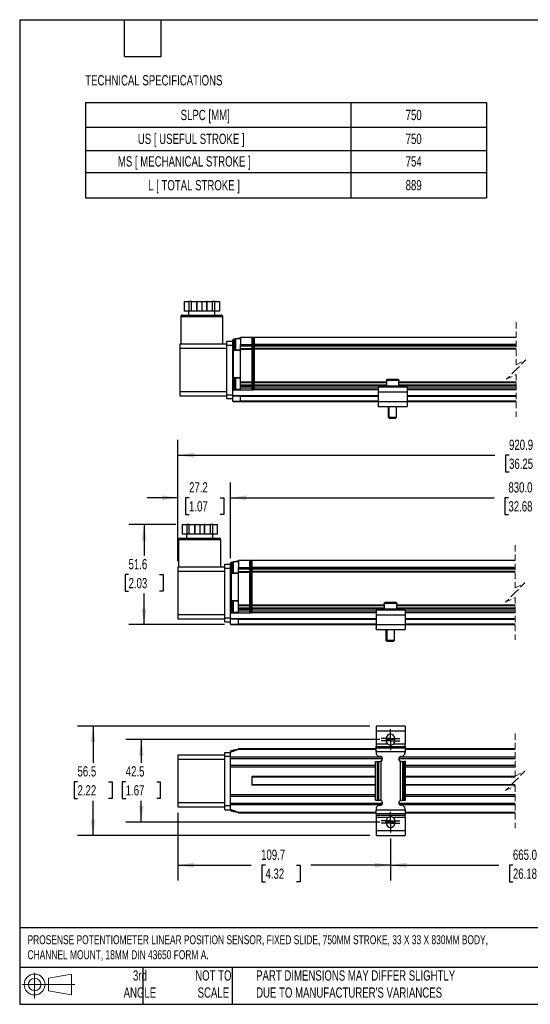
# Model space of a CAD drawing. Header units: millimetres. Extents: x 16 to 683, y 16 to 524.
# Tile 1 of 8: x 16 to 279, y 16 to 524. Entities that reach past the tile are written whole.
import ezdxf

# ---------------------------------------------------------------- set-up
doc = ezdxf.new("R2010")
doc.units = ezdxf.units.MM
doc.header["$LTSCALE"] = 2.5
doc.linetypes.add('CENTERX2', pattern=[20.32, 12.7, -2.54, 2.54, -2.54])
doc.linetypes.add('HIDDEN', pattern=[1.905, 1.27, -0.635])
doc.layers.add('CENTER', color=40, linetype='CENTERX2')
doc.layers.add('DIMENSIONS', color=140, linetype='Continuous', lineweight=25)
doc.layers.add('TEXT', color=140, linetype='Continuous', lineweight=25)
doc.styles.add('SLDTEXTSTYLE0', font='TXT', dxfattribs={"width": 0.7})
doc.dimstyles.new('SLDDIMSTYLE0', dxfattribs={"dimtxt": 5.39502, "dimasz": 8.255, "dimexe": 0, "dimexo": 0.0625, "dimgap": 1.348755, "dimtad": 0, "dimtih": 1, "dimtoh": 1, "dimrnd": 1e-09, "dimzin": 12, "dimdsep": 46, "dimtxsty": 'SLDTEXTSTYLE0', "dimsah": 1, "dimcen": 0.09, "dimadec": 0, "dimazin": 3, "dimtfac": 1, "dimtofl": 0, "dimtmove": 0, "dimatfit": 3, "dimfxl": 0, "dimfrac": 2, "dimtolj": 1, "dimtzin": 12, "dimarcsym": 0})
doc.dimstyles.new('SLDDIMSTYLE1', dxfattribs={"dimtxt": 5.39502, "dimasz": 8.255, "dimexe": 0, "dimexo": 0.0625, "dimgap": 1.348755, "dimtad": 0, "dimtih": 1, "dimtoh": 1, "dimrnd": 1e-09, "dimzin": 12, "dimdsep": 46, "dimtxsty": 'SLDTEXTSTYLE0', "dimsah": 1, "dimcen": 0.09, "dimadec": 0, "dimazin": 3, "dimtfac": 1, "dimtmove": 0, "dimatfit": 0, "dimfxl": 0, "dimfrac": 2, "dimtolj": 1, "dimtzin": 12, "dimarcsym": 0})
doc.dimstyles.new('SLDDIMSTYLE2', dxfattribs={"dimtxt": 5.39502, "dimasz": 8.255, "dimexe": 0, "dimexo": 0.0625, "dimgap": 1.348755, "dimtad": 0, "dimtih": 1, "dimtoh": 1, "dimrnd": 1e-09, "dimzin": 4, "dimdsep": 46, "dimtxsty": 'SLDTEXTSTYLE0', "dimsah": 1, "dimcen": 0.09, "dimadec": 0, "dimazin": 1, "dimtfac": 1, "dimtofl": 0, "dimtmove": 0, "dimatfit": 3, "dimfxl": 0, "dimfrac": 2, "dimtolj": 1, "dimtzin": 12, "dimarcsym": 0})

# ---------------------------------------------------------------- blocks, each defined once
blk = doc.blocks.new('Block11')
at = {"color": 7, "linetype": 'Continuous', "lineweight": 18}
for p, q in [((6.47, 13.28), (6.47, 0)), ((13.7, 10.42), (25.44, 12.58)), ((13.7, 3.99), (13.7, 10.42)), ((25.44, 12.58), (25.44, 1.83)), ((0, 7.2), (27.18, 7.2)), ((13.7, 3.99), (25.44, 1.83))]:
    blk.add_line(p, q, dxfattribs=at)
for radius in [5.38, 3.21]:
    blk.add_circle((6.47, 7.2), radius, dxfattribs=at)
blk = doc.blocks.new('Block12')
at = {"color": 7, "linetype": 'Continuous'}
blk.add_blockref('Block11', (0, 0), dxfattribs=at)
blk = doc.blocks.new('SW_TABLEANNOTATION_0')
at = {"layer": 'DIMENSIONS', "color": 0}
for p, q in [((0, 0), (0, -12.74)), ((0, 0), (136.89, 0)), ((136.89, 0), (136.89, -12.74)), ((136.89, 0), (206.81, 0)), ((206.81, 0), (206.81, -12.74)), ((0, -12.74), (0, -24.64)), ((0, -12.74), (136.89, -12.74)), ((136.89, -12.74), (136.89, -24.64)), ((136.89, -12.74), (206.81, -12.74)), ((206.81, -12.74), (206.81, -24.64)), ((0, -24.64), (0, -36.01)), ((0, -24.64), (136.89, -24.64)), ((136.89, -24.64), (136.89, -36.01)), ((136.89, -24.64), (206.81, -24.64)), ((206.81, -24.64), (206.81, -36.01)), ((0, -36.01), (0, -49.21)), ((0, -36.01), (136.89, -36.01)), ((136.89, -36.01), (136.89, -49.21)), ((136.89, -36.01), (206.81, -36.01)), ((206.81, -36.01), (206.81, -49.21)), ((0, -49.21), (136.89, -49.21)), ((136.89, -49.21), (206.81, -49.21))]:
    blk.add_line(p, q, dxfattribs=at)
at = {"layer": 'DIMENSIONS', "color": 0, "attachment_point": 1, "style": 'SLDTEXTSTYLE0'}
for s, insert, char_height in [('SLPC [MM]', (49.09, -3.74), 5.292), ('750', (165.12, -3.74), 5.292), ('US [ USEFUL STROKE ]', (27, -16.06), 5.2917), ('750', (165.12, -16.06), 5.292), ('MS [ MECHANICAL STROKE ]', (16.7, -27.69), 5.2917), ('754', (165.12, -27.69), 5.292), ('L [ TOTAL STROKE ]', (32.32, -39.98), 5.2917), ('889', (165.12, -39.98), 5.292)]:
    blk.add_mtext(s, dxfattribs=dict(at, insert=insert, char_height=char_height))
blk = doc.blocks.new('_D')
at = {"layer": 'DIMENSIONS'}
for p, q in [((96.44, 263.38), (72.09, 263.38)), ((80.02, 263.38), (80.02, 247.36)), ((72.01, 237.58), (70.2, 237.58)), ((70.2, 237.58), (70.2, 229.01)), ((88.04, 237.58), (89.85, 237.58)), ((89.85, 237.58), (89.85, 229.01)), ((70.2, 229.01), (72.01, 229.01)), ((89.85, 229.01), (88.04, 229.01)), ((80.02, 211.78), (80.02, 227.8)), ((121.47, 211.78), (72.09, 211.78))]:
    blk.add_line(p, q, dxfattribs=at)
for points in [[(80.02, 263.38), (78.75, 255.13), (81.29, 255.13)], [(80.02, 211.78), (81.29, 220.04), (78.75, 220.04)]]:
    blk.add_solid(points, dxfattribs=at)
at = {"layer": 'DIMENSIONS', "char_height": 5.292, "attachment_point": 1, "style": 'SLDTEXTSTYLE0'}
for s, insert in [('51.6', (72.01, 245.61)), ('2.03', (72.01, 235.83))]:
    blk.add_mtext(s, dxfattribs=dict(at, insert=insert))
blk = doc.blocks.new('_D_1')
at = {"layer": 'DIMENSIONS'}
for p, q in [((97.44, 244.56), (97.44, 285.14)), ((124.64, 246.06), (124.64, 285.14)), ((97.44, 277.2), (81.57, 277.2)), ((103.23, 277.2), (101.42, 277.2)), ((101.42, 277.2), (101.42, 268.63)), ((119.26, 277.2), (121.07, 277.2)), ((121.07, 277.2), (121.07, 268.63)), ((124.64, 277.2), (140.52, 277.2)), ((101.42, 268.63), (103.23, 268.63)), ((121.07, 268.63), (119.26, 268.63))]:
    blk.add_line(p, q, dxfattribs=at)
for points in [[(97.44, 277.2), (89.19, 278.47), (89.19, 275.93)], [(124.64, 277.2), (132.9, 275.93), (132.9, 278.47)]]:
    blk.add_solid(points, dxfattribs=at)
at = {"layer": 'DIMENSIONS', "char_height": 5.292, "attachment_point": 1, "style": 'SLDTEXTSTYLE0'}
for s, insert in [('27.2', (103.23, 285.23)), ('1.07', (103.23, 275.45))]:
    blk.add_mtext(s, dxfattribs=dict(at, insert=insert))
blk = doc.blocks.new('_D_2')
at = {"layer": 'DIMENSIONS'}
for p, q in [((124.64, 246.06), (124.64, 285.14)), ((431.28, 244.46), (431.28, 285.14)), ((356.74, 280.73), (353.21, 273.68)), ((358.5, 277.2), (356.74, 280.73)), ((124.64, 277.2), (260.6, 277.2)), ((267.91, 277.2), (266.1, 277.2)), ((266.1, 277.2), (266.1, 268.63)), ((288.43, 277.2), (290.25, 277.2)), ((290.25, 277.2), (290.25, 268.63)), ((351.44, 277.2), (295.75, 277.2)), ((353.21, 273.68), (351.44, 277.2)), ((431.28, 277.2), (358.5, 277.2)), ((266.1, 268.63), (267.91, 268.63)), ((290.25, 268.63), (288.43, 268.63))]:
    blk.add_line(p, q, dxfattribs=at)
for points in [[(124.64, 277.2), (132.9, 275.93), (132.9, 278.47)], [(431.28, 277.2), (423.03, 278.47), (423.03, 275.93)]]:
    blk.add_solid(points, dxfattribs=at)
at = {"layer": 'DIMENSIONS', "char_height": 5.292, "attachment_point": 1, "style": 'SLDTEXTSTYLE0'}
for s, insert in [('830.0', (267.91, 285.23)), ('32.68', (267.91, 275.45))]:
    blk.add_mtext(s, dxfattribs=dict(at, insert=insert))
blk = doc.blocks.new('_D_4')
at = {"layer": 'DIMENSIONS'}
for p, q in [((97.44, 244.56), (97.44, 307.11)), ((494.93, 234.96), (494.93, 307.11)), ((357.58, 302.7), (354.05, 295.65)), ((359.34, 299.17), (357.58, 302.7)), ((97.44, 299.17), (260.93, 299.17)), ((268.24, 299.17), (266.43, 299.17)), ((266.43, 299.17), (266.43, 290.6)), ((288.76, 299.17), (290.57, 299.17)), ((290.57, 299.17), (290.57, 290.6)), ((352.28, 299.17), (296.07, 299.17)), ((354.05, 295.65), (352.28, 299.17)), ((494.93, 299.17), (359.34, 299.17)), ((266.43, 290.6), (268.24, 290.6)), ((290.57, 290.6), (288.76, 290.6))]:
    blk.add_line(p, q, dxfattribs=at)
for points in [[(97.44, 299.17), (105.7, 297.9), (105.7, 300.44)], [(494.93, 299.17), (486.68, 300.44), (486.68, 297.9)]]:
    blk.add_solid(points, dxfattribs=at)
at = {"layer": 'DIMENSIONS', "char_height": 5.292, "attachment_point": 1, "style": 'SLDTEXTSTYLE0'}
for s, insert in [('920.9', (268.24, 307.2)), ('36.25', (268.24, 297.42))]:
    blk.add_mtext(s, dxfattribs=dict(at, insert=insert))
blk = doc.blocks.new('SW_BROKEN_VIEW_2')
at = {"color": 0, "linetype": 'CENTERX2'}
for p, q in [((-0.08, 42.5), (-4.65, 42.5)), ((0, 0), (-4.77, 0))]:
    blk.add_line(p, q, dxfattribs=at)
blk = doc.blocks.new('_D_9')
at = {"layer": 'DIMENSIONS'}
for p, q in [((201.69, 152.42), (70.61, 152.42)), ((78.55, 152.42), (78.55, 140.46)), ((70.54, 130.68), (68.72, 130.68)), ((68.72, 130.68), (68.72, 122.11)), ((86.57, 130.68), (88.38, 130.68)), ((88.38, 130.68), (88.38, 122.11)), ((68.72, 122.11), (70.54, 122.11)), ((88.38, 122.11), (86.57, 122.11)), ((78.55, 109.92), (78.55, 120.9)), ((201.56, 109.92), (70.61, 109.92))]:
    blk.add_line(p, q, dxfattribs=at)
for points in [[(78.55, 152.42), (77.28, 144.16), (79.82, 144.16)], [(78.55, 109.92), (79.82, 118.17), (77.28, 118.17)]]:
    blk.add_solid(points, dxfattribs=at)
at = {"layer": 'DIMENSIONS', "char_height": 5.292, "attachment_point": 1, "style": 'SLDTEXTSTYLE0'}
for s, insert in [('42.5', (70.54, 138.71)), ('1.67', (70.54, 128.93))]:
    blk.add_mtext(s, dxfattribs=dict(at, insert=insert))
blk = doc.blocks.new('_D_13')
at = {"layer": 'DIMENSIONS'}
for p, q in [((207.14, 101.4), (207.14, 79.72)), ((348.78, 101.4), (348.78, 79.72)), ((207.14, 87.66), (262.94, 87.66)), ((270.25, 87.66), (268.44, 87.66)), ((268.44, 87.66), (268.44, 79.09)), ((290.77, 87.66), (292.58, 87.66)), ((292.58, 87.66), (292.58, 79.09)), ((310.69, 87.66), (298.08, 87.66)), ((312.45, 84.13), (310.69, 87.66)), ((315.98, 91.19), (312.45, 84.13)), ((317.75, 87.66), (315.98, 91.19)), ((348.78, 87.66), (317.75, 87.66)), ((268.44, 79.09), (270.25, 79.09)), ((292.58, 79.09), (290.77, 79.09))]:
    blk.add_line(p, q, dxfattribs=at)
for points in [[(207.14, 87.66), (215.4, 86.39), (215.4, 88.93)], [(348.78, 87.66), (340.53, 88.93), (340.53, 86.39)]]:
    blk.add_solid(points, dxfattribs=at)
at = {"layer": 'DIMENSIONS', "char_height": 5.292, "attachment_point": 1, "style": 'SLDTEXTSTYLE0'}
for s, insert in [('665.0', (270.25, 95.69)), ('26.18', (270.25, 85.91))]:
    blk.add_mtext(s, dxfattribs=dict(at, insert=insert))
blk = doc.blocks.new('_D_14')
at = {"layer": 'DIMENSIONS'}
for p, q in [((97.44, 114.58), (97.44, 79.72)), ((207.14, 101.4), (207.14, 79.72)), ((97.44, 87.66), (135.32, 87.66)), ((142.63, 87.66), (140.82, 87.66)), ((140.82, 87.66), (140.82, 79.09)), ((158.66, 87.66), (160.47, 87.66)), ((160.47, 87.66), (160.47, 79.09)), ((207.14, 87.66), (165.97, 87.66)), ((140.82, 79.09), (142.63, 79.09)), ((160.47, 79.09), (158.66, 79.09))]:
    blk.add_line(p, q, dxfattribs=at)
for points in [[(97.44, 87.66), (105.7, 86.39), (105.7, 88.93)], [(207.14, 87.66), (198.89, 88.93), (198.89, 86.39)]]:
    blk.add_solid(points, dxfattribs=at)
at = {"layer": 'DIMENSIONS', "char_height": 5.292, "attachment_point": 1, "style": 'SLDTEXTSTYLE0'}
for s, insert in [('109.7', (140.38, 95.69)), ('4.32', (142.63, 85.91))]:
    blk.add_mtext(s, dxfattribs=dict(at, insert=insert))
blk = doc.blocks.new('_D_15')
at = {"layer": 'DIMENSIONS'}
for p, q in [((196.47, 159.42), (45.77, 159.42)), ((53.71, 159.42), (53.71, 140.46)), ((45.7, 130.68), (43.88, 130.68)), ((43.88, 130.68), (43.88, 122.11)), ((61.73, 130.68), (63.54, 130.68)), ((63.54, 130.68), (63.54, 122.11)), ((43.88, 122.11), (45.7, 122.11)), ((63.54, 122.11), (61.73, 122.11)), ((53.71, 102.92), (53.71, 120.9)), ((196.47, 102.92), (45.77, 102.92))]:
    blk.add_line(p, q, dxfattribs=at)
for points in [[(53.71, 159.42), (52.44, 151.16), (54.98, 151.16)], [(53.71, 102.92), (54.98, 111.17), (52.44, 111.17)]]:
    blk.add_solid(points, dxfattribs=at)
at = {"layer": 'DIMENSIONS', "char_height": 5.292, "attachment_point": 1, "style": 'SLDTEXTSTYLE0'}
for s, insert in [('56.5', (45.7, 138.71)), ('2.22', (45.7, 128.93))]:
    blk.add_mtext(s, dxfattribs=dict(at, insert=insert))
blk = doc.blocks.new('SW_CENTERMARKSYMBOL_4')
at = {"layer": 'CENTER', "color": 0}
for p, q in [((-2.54, 0), (-4.79, 0)), ((0, 0), (-2.54, 0)), ((0, 2.54), (0, 4.79)), ((0, 0), (0, 2.54)), ((0, 0), (0, -2.54)), ((0, 0), (2.54, 0)), ((2.54, 0), (4.79, 0)), ((0, -2.54), (0, -4.79))]:
    blk.add_line(p, q, dxfattribs=at)
blk = doc.blocks.new('SW_CENTERMARKSYMBOL_5')
at = {"layer": 'CENTER', "color": 0}
for p, q in [((-2.54, 0), (-4.79, 0)), ((0, 0), (-2.54, 0)), ((0, 2.54), (0, 4.79)), ((0, 0), (0, 2.54)), ((0, 0), (0, -2.54)), ((0, 0), (2.54, 0)), ((2.54, 0), (4.79, 0)), ((0, -2.54), (0, -4.79))]:
    blk.add_line(p, q, dxfattribs=at)
blk = doc.blocks.new('SW_CENTERMARKSYMBOL_6')
at = {"layer": 'CENTER', "color": 0}
for p, q in [((-2.54, 0), (-4.79, 0)), ((0, 0), (-2.54, 0)), ((0, 2.54), (0, 4.79)), ((0, 0), (0, 2.54)), ((0, 0), (0, -2.54)), ((0, 0), (2.54, 0)), ((2.54, 0), (4.79, 0)), ((0, -2.54), (0, -4.79))]:
    blk.add_line(p, q, dxfattribs=at)
blk = doc.blocks.new('SW_CENTERMARKSYMBOL_7')
at = {"layer": 'CENTER', "color": 0}
for p, q in [((-2.54, 0), (-4.79, 0)), ((0, 0), (-2.54, 0)), ((0, 2.54), (0, 4.79)), ((0, 0), (0, 2.54)), ((0, 0), (0, -2.54)), ((0, 0), (2.54, 0)), ((2.54, 0), (4.79, 0)), ((0, -2.54), (0, -4.79))]:
    blk.add_line(p, q, dxfattribs=at)

msp = doc.modelspace()

# ---------------------------------------------------------------- linework, layer by layer
for p, q in [((100.688, 378.451), (100.688, 373.451)), ((100.688, 378.451), (103.063, 378.451)), ((103.063, 378.451), (103.063, 373.451)), ((104.429, 378.451), (103.063, 378.451)), ((104.429, 373.451), (104.429, 378.451)), ((104.429, 378.451), (107.027, 378.451)), ((107.027, 378.451), (107.027, 373.451)), ((107.393, 378.451), (107.027, 378.451)), ((107.393, 373.451), (107.393, 378.451)), ((107.393, 378.451), (109.768, 378.451)), ((109.768, 378.451), (109.768, 373.451)), ((109.768, 378.451), (112.143, 378.451)), ((112.143, 378.451), (112.143, 373.451)), ((112.509, 378.451), (112.143, 378.451)), ((112.509, 373.451), (112.509, 378.451)), ((112.509, 378.451), (115.107, 378.451)), ((115.107, 378.451), (115.107, 373.451)), ((116.473, 378.451), (115.107, 378.451)), ((116.473, 373.451), (116.473, 378.451)), ((116.473, 378.451), (118.848, 378.451)), ((118.848, 378.451), (118.848, 373.451)), ((99.718, 371.451), (118.779, 371.451)), ((103.063, 373.451), (100.688, 373.451)), ((102.968, 373.451), (102.968, 371.451)), ((104.429, 373.451), (103.063, 373.451)), ((107.027, 373.451), (104.429, 373.451)), ((107.393, 373.451), (107.027, 373.451)), ((109.768, 373.451), (107.393, 373.451)), ((112.143, 373.451), (109.768, 373.451)), ((112.509, 373.451), (112.143, 373.451)), ((115.107, 373.451), (112.509, 373.451)), ((116.473, 373.451), (115.107, 373.451)), ((118.848, 373.451), (116.473, 373.451)), ((116.568, 371.451), (116.568, 373.451)), ((118.779, 371.451), (119.818, 371.451)), ((98.918, 370.651), (98.918, 356.451)), ((120.618, 370.651), (98.918, 370.651)), ((120.618, 356.451), (120.618, 370.651)), ((98.518, 356.451), (98.518, 354.451)), ((122.718, 356.451), (98.518, 356.451)), ((122.718, 357.951), (125.718, 357.951)), ((122.718, 355.951), (122.718, 357.951)), ((122.718, 330.351), (122.718, 355.951)), ((122.718, 355.951), (125.718, 355.951)), ((125.718, 357.951), (125.718, 358.53)), ((125.718, 355.951), (125.718, 357.951)), ((125.718, 356.351), (126.218, 356.351)), ((125.718, 352.651), (125.718, 355.951)), ((126.218, 359.043), (129.718, 359.851)), ((126.218, 356.351), (126.218, 359.043)), ((126.218, 353.151), (126.218, 356.351)), ((126.718, 356.351), (126.218, 356.351)), ((127.118, 359.151), (126.718, 358.751)), ((126.718, 358.751), (126.718, 353.951)), ((129.718, 359.151), (127.118, 359.151)), ((127.118, 359.151), (127.118, 353.551)), ((135.718, 359.851), (129.718, 359.851)), ((129.718, 359.851), (129.718, 356.351)), ((129.718, 355.851), (129.718, 356.351)), ((129.718, 356.351), (135.718, 356.351)), ((135.718, 355.851), (129.718, 355.851)), ((129.718, 355.451), (129.718, 355.851)), ((135.718, 356.351), (135.718, 359.851)), ((135.972, 359.851), (135.718, 359.597)), ((135.718, 356.351), (135.718, 355.851)), ((135.972, 356.351), (135.718, 356.351)), ((135.718, 355.851), (135.718, 355.513)), ((135.972, 359.851), (135.972, 356.351)), ((136.464, 359.851), (135.972, 359.851)), ((135.972, 356.351), (135.972, 333.851)), ((135.972, 356.351), (136.464, 356.351)), ((136.464, 356.351), (136.464, 359.851)), ((136.464, 359.851), (136.718, 359.597)), ((136.464, 356.351), (136.718, 356.351)), ((136.464, 333.851), (136.464, 356.351)), ((271.977, 359.851), (136.718, 359.851)), ((136.718, 359.851), (136.718, 356.351)), ((271.977, 356.351), (136.718, 356.351)), ((136.718, 356.351), (136.718, 355.851)), ((271.977, 355.851), (136.718, 355.851)), ((136.718, 355.851), (136.718, 355.513)), ((98.518, 354.451), (122.718, 354.451)), ((98.518, 354.451), (98.518, 331.851)), ((125.718, 339.751), (125.718, 352.651)), ((126.105, 339.264), (126.105, 353.138)), ((129.718, 353.151), (126.218, 353.151)), ((126.718, 353.951), (127.118, 353.551)), ((127.118, 353.551), (129.718, 353.551)), ((135.718, 355.451), (129.718, 355.451)), ((129.718, 354.251), (129.718, 355.451)), ((129.718, 353.851), (129.718, 354.251)), ((129.718, 354.251), (135.718, 354.251)), ((129.718, 353.151), (129.718, 353.851)), ((129.718, 353.851), (135.718, 353.851)), ((129.718, 339.251), (129.718, 353.151)), ((135.718, 354.19), (135.718, 355.513)), ((135.718, 354.19), (135.718, 353.851)), ((135.718, 336.851), (135.718, 353.851)), ((136.718, 355.513), (136.718, 354.19)), ((271.977, 355.451), (136.718, 355.451)), ((271.977, 354.251), (136.718, 354.251)), ((136.718, 354.19), (136.718, 353.851)), ((271.977, 353.851), (136.718, 353.851)), ((136.718, 353.851), (136.718, 336.851)), ((125.718, 330.351), (125.718, 339.751)), ((126.218, 339.251), (129.718, 339.251)), ((126.218, 332.851), (126.218, 339.251)), ((127.118, 338.851), (126.718, 338.451)), ((126.718, 338.451), (126.718, 333.651)), ((129.718, 338.851), (127.118, 338.851)), ((127.118, 338.851), (127.118, 333.251)), ((129.718, 336.851), (129.718, 339.251)), ((135.718, 336.851), (129.718, 336.851)), ((129.718, 336.451), (129.718, 336.851)), ((135.718, 336.451), (129.718, 336.451)), ((129.718, 335.251), (129.718, 336.451)), ((135.718, 336.851), (135.718, 336.513)), ((135.718, 335.19), (135.718, 336.513)), ((204.968, 336.851), (136.718, 336.851)), ((136.718, 336.851), (136.718, 336.513)), ((136.718, 336.513), (136.718, 335.19)), ((204.968, 336.451), (136.718, 336.451)), ((204.968, 337.751), (204.968, 334.751)), ((211.468, 337.751), (204.968, 337.751)), ((210.968, 338.251), (205.468, 338.251)), ((211.468, 334.751), (211.468, 337.751)), ((271.977, 336.851), (211.468, 336.851)), ((271.977, 336.451), (211.468, 336.451)), ((122.718, 331.851), (98.518, 331.851)), ((98.518, 331.851), (98.518, 329.851)), ((122.718, 330.351), (125.718, 330.351)), ((122.718, 328.351), (122.718, 330.351)), ((125.718, 329.851), (125.718, 330.351)), ((126.218, 332.851), (129.718, 332.851)), ((126.718, 333.651), (127.118, 333.251)), ((127.118, 333.251), (129.718, 333.251)), ((135.718, 335.251), (129.718, 335.251)), ((129.718, 334.851), (129.718, 335.251)), ((129.718, 333.851), (129.718, 334.851)), ((129.718, 334.851), (135.718, 334.851)), ((135.718, 333.851), (129.718, 333.851)), ((129.718, 332.851), (129.718, 333.851)), ((129.718, 332.851), (135.718, 332.851)), ((135.718, 335.19), (135.718, 334.851)), ((135.718, 334.851), (135.718, 333.851)), ((135.718, 332.851), (135.718, 333.851)), ((135.972, 333.851), (135.718, 333.851)), ((135.972, 332.851), (135.718, 333.105)), ((136.464, 333.851), (135.972, 333.851)), ((135.972, 333.851), (135.972, 332.851)), ((135.972, 332.851), (136.464, 332.851)), ((136.464, 333.851), (136.718, 333.851)), ((136.464, 332.851), (136.464, 333.851)), ((136.464, 332.851), (136.718, 333.105)), ((204.968, 335.251), (136.718, 335.251)), ((136.718, 335.19), (136.718, 334.851)), ((204.968, 334.851), (136.718, 334.851)), ((136.718, 334.851), (136.718, 333.851)), ((136.718, 333.851), (136.718, 332.851)), ((200.718, 333.851), (136.718, 333.851)), ((200.718, 332.851), (136.718, 332.851)), ((200.718, 334.251), (200.718, 331.751)), ((215.718, 334.251), (200.718, 334.251)), ((215.718, 331.751), (200.718, 331.751)), ((200.718, 331.751), (200.718, 326.751)), ((211.468, 334.751), (204.968, 334.751)), ((271.977, 335.251), (211.468, 335.251)), ((271.977, 334.851), (211.468, 334.851)), ((215.718, 334.251), (215.718, 331.751)), ((271.977, 333.851), (215.718, 333.851)), ((271.977, 332.851), (215.718, 332.851)), ((215.718, 331.751), (215.718, 326.751)), ((98.518, 329.851), (122.718, 329.851)), ((122.718, 328.351), (125.718, 328.351)), ((125.718, 329.851), (125.718, 329.651)), ((129.754, 329.851), (125.718, 329.851)), ((129.718, 329.651), (125.718, 329.651)), ((125.718, 327.051), (125.718, 329.651)), ((125.718, 327.051), (129.718, 327.051)), ((125.718, 327.051), (125.718, 326.851)), ((125.718, 326.851), (129.754, 326.851)), ((129.718, 327.051), (129.718, 329.651)), ((129.718, 329.651), (200.718, 329.651)), ((200.718, 327.051), (129.718, 327.051)), ((200.718, 329.851), (129.754, 329.851)), ((129.754, 326.851), (200.718, 326.851)), ((200.718, 326.751), (200.718, 324.251)), ((215.718, 326.751), (200.718, 326.751)), ((271.977, 329.851), (215.718, 329.851)), ((215.718, 329.651), (271.977, 329.651)), ((271.977, 327.051), (215.718, 327.051)), ((215.718, 326.851), (271.977, 326.851)), ((215.718, 326.751), (215.718, 324.251)), ((200.718, 325.071), (200.505, 324.794)), ((200.505, 324.794), (200.718, 324.63)), ((200.718, 324.251), (215.718, 324.251)), ((201.21, 324.251), (201.297, 324.184)), ((201.297, 324.184), (201.349, 324.251)), ((205.852, 324.251), (205.852, 318.851)), ((206.218, 324.251), (206.218, 318.851)), ((210.218, 318.851), (210.218, 324.251)), ((215.087, 324.251), (215.139, 324.184)), ((215.226, 324.251), (215.139, 324.184)), ((215.931, 324.794), (215.718, 325.071)), ((215.931, 324.794), (215.718, 324.63)), ((205.852, 318.851), (206.452, 318.251)), ((205.852, 318.851), (206.218, 318.851)), ((206.218, 318.851), (206.818, 318.251)), ((206.218, 318.851), (210.218, 318.851)), ((206.452, 318.251), (206.818, 318.251)), ((206.818, 318.251), (209.618, 318.251)), ((209.618, 318.251), (210.218, 318.851)), ((99.612, 263.385), (99.612, 258.385)), ((99.612, 263.385), (101.987, 263.385)), ((101.987, 263.385), (101.987, 258.385)), ((103.353, 263.385), (101.987, 263.385)), ((103.353, 258.385), (103.353, 263.385)), ((103.353, 263.385), (105.951, 263.385)), ((105.951, 263.385), (105.951, 258.385)), ((106.317, 263.385), (105.951, 263.385)), ((106.317, 258.385), (106.317, 263.385)), ((106.317, 263.385), (108.692, 263.385)), ((108.692, 263.385), (108.692, 258.385)), ((108.692, 263.385), (111.067, 263.385)), ((111.067, 263.385), (111.067, 258.385)), ((111.433, 263.385), (111.067, 263.385)), ((111.433, 258.385), (111.433, 263.385)), ((111.433, 263.385), (114.031, 263.385)), ((114.031, 263.385), (114.031, 258.385)), ((115.397, 263.385), (114.031, 263.385)), ((115.397, 258.385), (115.397, 263.385)), ((115.397, 263.385), (117.772, 263.385)), ((117.772, 263.385), (117.772, 258.385)), ((97.842, 255.585), (97.842, 241.385)), ((119.542, 255.585), (97.842, 255.585)), ((98.642, 256.385), (117.704, 256.385)), ((101.987, 258.385), (99.612, 258.385)), ((101.892, 258.385), (101.892, 256.385)), ((103.353, 258.385), (101.987, 258.385)), ((105.951, 258.385), (103.353, 258.385)), ((106.317, 258.385), (105.951, 258.385)), ((108.692, 258.385), (106.317, 258.385)), ((111.067, 258.385), (108.692, 258.385)), ((111.433, 258.385), (111.067, 258.385)), ((114.031, 258.385), (111.433, 258.385)), ((115.397, 258.385), (114.031, 258.385)), ((117.772, 258.385), (115.397, 258.385)), ((115.492, 256.385), (115.492, 258.385)), ((117.704, 256.385), (118.742, 256.385)), ((119.542, 241.385), (119.542, 255.585)), ((125.142, 243.977), (128.642, 244.785)), ((125.142, 241.285), (125.142, 243.977)), ((126.042, 244.085), (125.642, 243.685)), ((128.642, 244.085), (126.042, 244.085)), ((126.042, 244.085), (126.042, 238.485)), ((134.642, 244.785), (128.642, 244.785)), ((128.642, 244.785), (128.642, 241.285)), ((134.642, 241.285), (134.642, 244.785)), ((134.896, 244.785), (134.642, 244.531)), ((134.896, 244.785), (134.896, 241.285)), ((135.388, 244.785), (134.896, 244.785)), ((135.388, 241.285), (135.388, 244.785)), ((135.388, 244.785), (135.642, 244.531)), ((271.438, 244.785), (135.642, 244.785)), ((135.642, 244.785), (135.642, 241.285)), ((97.442, 241.385), (97.442, 239.385)), ((121.642, 241.385), (97.442, 241.385)), ((97.442, 239.385), (121.642, 239.385)), ((97.442, 239.385), (97.442, 216.785)), ((121.642, 240.885), (121.642, 242.885)), ((121.642, 242.885), (124.642, 242.885)), ((121.642, 240.885), (124.642, 240.885)), ((121.642, 215.285), (121.642, 240.885)), ((124.642, 242.885), (124.642, 243.464)), ((124.642, 240.885), (124.642, 242.885)), ((124.642, 241.285), (125.142, 241.285)), ((124.642, 237.585), (124.642, 240.885)), ((125.142, 238.085), (125.142, 241.285)), ((125.642, 241.285), (125.142, 241.285)), ((125.642, 243.685), (125.642, 238.885)), ((125.642, 238.885), (126.042, 238.485)), ((128.642, 240.785), (128.642, 241.285)), ((128.642, 241.285), (134.642, 241.285)), ((134.642, 240.785), (128.642, 240.785)), ((128.642, 240.385), (128.642, 240.785)), ((134.642, 240.385), (128.642, 240.385)), ((128.642, 239.185), (128.642, 240.385)), ((128.642, 238.785), (128.642, 239.185)), ((128.642, 239.185), (134.642, 239.185)), ((128.642, 238.085), (128.642, 238.785)), ((128.642, 238.785), (134.642, 238.785)), ((134.642, 241.285), (134.642, 240.785)), ((134.896, 241.285), (134.642, 241.285)), ((134.642, 240.785), (134.642, 240.446)), ((134.642, 239.123), (134.642, 240.446)), ((134.642, 239.123), (134.642, 238.785)), ((134.642, 221.785), (134.642, 238.785)), ((134.896, 241.285), (134.896, 218.785)), ((134.896, 241.285), (135.388, 241.285)), ((135.388, 218.785), (135.388, 241.285)), ((135.388, 241.285), (135.642, 241.285)), ((271.438, 241.285), (135.642, 241.285)), ((135.642, 241.285), (135.642, 240.785)), ((271.438, 240.785), (135.642, 240.785)), ((135.642, 240.785), (135.642, 240.446)), ((135.642, 240.446), (135.642, 239.123)), ((271.438, 240.385), (135.642, 240.385)), ((271.438, 239.185), (135.642, 239.185)), ((135.642, 239.123), (135.642, 238.785)), ((271.438, 238.785), (135.642, 238.785)), ((135.642, 238.785), (135.642, 221.785)), ((124.642, 224.685), (124.642, 237.585)), ((125.03, 224.198), (125.03, 238.072)), ((128.642, 238.085), (125.142, 238.085)), ((126.042, 238.485), (128.642, 238.485)), ((128.642, 224.185), (128.642, 238.085)), ((124.642, 215.285), (124.642, 224.685)), ((125.142, 224.185), (128.642, 224.185)), ((125.142, 217.785), (125.142, 224.185)), ((126.042, 223.785), (125.642, 223.385)), ((128.642, 223.785), (126.042, 223.785)), ((126.042, 223.785), (126.042, 218.185)), ((128.642, 221.785), (128.642, 224.185)), ((125.642, 223.385), (125.642, 218.585)), ((125.642, 218.585), (126.042, 218.185)), ((134.642, 221.785), (128.642, 221.785)), ((128.642, 221.385), (128.642, 221.785)), ((134.642, 221.385), (128.642, 221.385)), ((128.642, 220.185), (128.642, 221.385)), ((134.642, 220.185), (128.642, 220.185)), ((128.642, 219.785), (128.642, 220.185)), ((128.642, 219.785), (134.642, 219.785)), ((128.642, 218.785), (128.642, 219.785)), ((134.642, 218.785), (128.642, 218.785)), ((128.642, 217.785), (128.642, 218.785)), ((134.642, 221.785), (134.642, 221.446)), ((134.642, 220.123), (134.642, 221.446)), ((134.642, 220.123), (134.642, 219.785)), ((134.642, 219.785), (134.642, 218.785)), ((134.642, 217.785), (134.642, 218.785)), ((134.896, 218.785), (134.642, 218.785)), ((135.388, 218.785), (134.896, 218.785)), ((134.896, 218.785), (134.896, 217.785)), ((135.388, 218.785), (135.642, 218.785)), ((135.388, 217.785), (135.388, 218.785)), ((203.892, 221.785), (135.642, 221.785)), ((135.642, 221.785), (135.642, 221.446)), ((135.642, 221.446), (135.642, 220.123)), ((203.892, 221.385), (135.642, 221.385)), ((203.892, 220.185), (135.642, 220.185)), ((135.642, 220.123), (135.642, 219.785)), ((203.892, 219.785), (135.642, 219.785)), ((135.642, 219.785), (135.642, 218.785)), ((135.642, 218.785), (135.642, 217.785)), ((199.642, 218.785), (135.642, 218.785)), ((199.642, 219.185), (199.642, 216.685)), ((214.642, 219.185), (199.642, 219.185)), ((203.892, 222.685), (203.892, 219.685)), ((210.392, 222.685), (203.892, 222.685)), ((210.392, 219.685), (203.892, 219.685)), ((209.892, 223.185), (204.392, 223.185)), ((210.392, 219.685), (210.392, 222.685)), ((271.438, 221.785), (210.392, 221.785)), ((271.438, 221.385), (210.392, 221.385)), ((271.438, 220.185), (210.392, 220.185)), ((271.438, 219.785), (210.392, 219.785)), ((214.642, 219.185), (214.642, 216.685)), ((271.438, 218.785), (214.642, 218.785)), ((121.642, 216.785), (97.442, 216.785)), ((97.442, 216.785), (97.442, 214.785)), ((97.442, 214.785), (121.642, 214.785)), ((121.642, 215.285), (124.642, 215.285)), ((121.642, 213.285), (121.642, 215.285)), ((124.642, 214.785), (124.642, 215.285)), ((124.642, 214.785), (124.642, 214.585)), ((128.679, 214.785), (124.642, 214.785)), ((128.642, 214.585), (124.642, 214.585)), ((124.642, 211.985), (124.642, 214.585)), ((125.142, 217.785), (128.642, 217.785)), ((126.042, 218.185), (128.642, 218.185)), ((128.642, 217.785), (134.642, 217.785)), ((128.642, 211.985), (128.642, 214.585)), ((128.642, 214.585), (199.642, 214.585)), ((199.642, 214.785), (128.679, 214.785)), ((134.896, 217.785), (134.642, 218.039)), ((134.896, 217.785), (135.388, 217.785)), ((135.388, 217.785), (135.642, 218.039)), ((199.642, 217.785), (135.642, 217.785)), ((214.642, 216.685), (199.642, 216.685)), ((199.642, 216.685), (199.642, 211.685)), ((271.438, 217.785), (214.642, 217.785)), ((214.642, 216.685), (214.642, 211.685)), ((271.438, 214.785), (214.642, 214.785)), ((214.642, 214.585), (271.438, 214.585)), ((121.642, 213.285), (124.642, 213.285)), ((124.642, 211.985), (128.642, 211.985)), ((124.642, 211.985), (124.642, 211.785)), ((124.642, 211.785), (128.679, 211.785)), ((199.642, 211.985), (128.642, 211.985)), ((128.679, 211.785), (199.642, 211.785)), ((199.642, 210.005), (199.429, 209.727)), ((199.429, 209.727), (199.642, 209.563)), ((199.642, 211.685), (199.642, 209.185)), ((214.642, 211.685), (199.642, 211.685)), ((199.642, 209.185), (214.642, 209.185)), ((200.134, 209.185), (200.222, 209.118)), ((200.222, 209.118), (200.273, 209.185)), ((204.777, 209.185), (204.777, 203.785)), ((205.142, 209.185), (205.142, 203.785)), ((209.142, 203.785), (209.142, 209.185)), ((214.012, 209.185), (214.063, 209.118)), ((214.15, 209.185), (214.063, 209.118)), ((271.438, 211.985), (214.642, 211.985)), ((214.642, 211.785), (271.438, 211.785)), ((214.642, 211.685), (214.642, 209.185)), ((214.856, 209.727), (214.642, 210.005)), ((214.856, 209.727), (214.642, 209.563)), ((204.777, 203.785), (205.377, 203.185)), ((204.777, 203.785), (205.142, 203.785)), ((205.142, 203.785), (205.742, 203.185)), ((205.142, 203.785), (209.142, 203.785)), ((208.542, 203.185), (209.142, 203.785)), ((205.377, 203.185), (205.742, 203.185)), ((205.742, 203.185), (208.542, 203.185)), ((214.642, 159.418), (199.642, 159.418)), ((199.642, 159.418), (199.642, 156.918)), ((214.642, 159.418), (214.642, 156.918)), ((199.642, 156.918), (214.642, 156.918)), ((199.642, 156.918), (199.642, 150.12)), ((204.892, 152.968), (204.892, 152.798)), ((209.392, 152.798), (209.392, 152.968)), ((214.642, 156.918), (214.642, 150.12)), ((124.642, 146.142), (128.642, 147.638)), ((124.642, 145.929), (128.679, 147.438)), ((125.142, 146.83), (128.642, 147.638)), ((199.642, 147.638), (128.642, 147.638)), ((128.679, 147.438), (199.642, 147.438)), ((205.726, 150.12), (199.642, 150.12)), ((199.642, 150.12), (199.642, 148.87)), ((199.642, 148.87), (214.642, 148.87)), ((199.642, 148.24), (199.642, 148.87)), ((199.642, 148.24), (214.642, 148.24)), ((199.642, 146.366), (199.642, 148.24)), ((204.892, 152.038), (204.892, 151.868)), ((206.048, 149.914), (205.853, 149.989)), ((208.431, 149.989), (208.026, 149.833)), ((214.642, 150.12), (208.559, 150.12)), ((209.392, 151.868), (209.392, 152.038)), ((214.642, 148.87), (214.642, 150.12)), ((214.642, 148.87), (214.642, 148.24)), ((214.642, 148.24), (214.642, 146.366)), ((271.438, 147.638), (214.642, 147.638)), ((214.642, 147.438), (271.438, 147.438)), ((121.642, 144.357), (97.442, 144.357)), ((97.442, 144.357), (97.442, 142.357)), ((97.442, 142.357), (121.642, 142.357)), ((97.442, 142.357), (97.442, 119.757)), ((121.642, 145.857), (124.642, 145.857)), ((121.642, 143.857), (121.642, 145.857)), ((121.642, 143.857), (124.642, 143.857)), ((121.642, 118.257), (121.642, 143.857)), ((124.642, 146.142), (124.642, 146.317)), ((124.642, 146.142), (124.642, 145.929)), ((124.642, 143.388), (124.642, 145.929)), ((202.561, 143.388), (124.642, 143.388)), ((124.642, 142.713), (124.642, 143.388)), ((124.642, 142.713), (202.919, 142.713)), ((124.642, 139.063), (124.642, 142.713)), ((125.142, 146.329), (125.142, 146.83)), ((126.042, 146.938), (125.642, 146.538)), ((125.642, 146.538), (125.642, 146.516)), ((126.77, 146.938), (126.042, 146.938)), ((126.042, 146.938), (126.042, 146.666)), ((199.642, 146.366), (214.642, 146.366)), ((199.642, 146.366), (199.642, 145.768)), ((211.366, 142.713), (271.438, 142.713)), ((271.438, 143.388), (211.724, 143.388)), ((214.642, 146.366), (214.642, 145.768)), ((199.429, 139.063), (124.642, 139.063)), ((124.642, 138.388), (124.642, 139.063)), ((124.642, 138.388), (199.429, 138.388)), ((124.642, 123.888), (124.642, 138.388)), ((199.429, 121.168), (199.429, 141.168)), ((199.429, 141.168), (200.222, 141.168)), ((200.222, 141.168), (200.222, 121.168)), ((200.222, 141.168), (201.054, 141.168)), ((201.054, 121.168), (201.054, 141.168)), ((201.054, 141.168), (201.642, 141.168)), ((202.243, 121.021), (202.243, 141.315)), ((212.042, 141.315), (212.042, 121.021)), ((212.642, 141.168), (213.231, 141.168)), ((213.231, 141.168), (213.231, 121.168)), ((213.231, 141.168), (214.063, 141.168)), ((214.063, 141.168), (214.063, 121.168)), ((214.856, 141.168), (214.063, 141.168)), ((214.856, 121.168), (214.856, 141.168)), ((271.438, 139.063), (214.856, 139.063)), ((214.856, 138.388), (271.438, 138.388)), ((135.642, 133.338), (135.642, 128.938)), ((199.429, 133.338), (135.642, 133.338)), ((199.429, 133.138), (135.642, 133.138)), ((271.438, 133.338), (214.856, 133.338)), ((271.438, 133.138), (214.856, 133.138)), ((199.429, 129.138), (135.642, 129.138)), ((199.429, 128.938), (135.642, 128.938)), ((271.438, 129.138), (214.856, 129.138)), ((271.438, 128.938), (214.856, 128.938)), ((199.429, 123.888), (124.642, 123.888)), ((124.642, 123.213), (124.642, 123.888)), ((124.642, 123.213), (199.429, 123.213)), ((124.642, 119.563), (124.642, 123.213)), ((271.438, 123.888), (214.856, 123.888)), ((214.856, 123.213), (271.438, 123.213)), ((97.442, 119.757), (97.442, 117.757)), ((121.642, 119.757), (97.442, 119.757)), ((97.442, 117.757), (121.642, 117.757)), ((124.642, 118.257), (121.642, 118.257)), ((121.642, 116.257), (121.642, 118.257)), ((202.906, 119.563), (124.642, 119.563)), ((124.642, 118.888), (124.642, 119.563)), ((124.642, 118.888), (202.496, 118.888)), ((124.642, 116.347), (124.642, 118.888)), ((199.429, 121.168), (200.222, 121.168)), ((200.222, 121.168), (201.054, 121.168)), ((201.054, 121.168), (201.642, 121.168)), ((271.438, 119.563), (211.379, 119.563)), ((211.788, 118.888), (271.438, 118.888)), ((212.642, 121.168), (213.231, 121.168)), ((213.231, 121.168), (214.063, 121.168)), ((214.063, 121.168), (214.856, 121.168)), ((121.642, 116.257), (124.642, 116.257)), ((128.679, 114.838), (124.642, 116.347)), ((124.642, 116.347), (124.642, 116.133)), ((128.642, 114.638), (124.642, 116.133)), ((124.642, 115.959), (124.642, 116.133)), ((125.142, 115.446), (125.142, 115.946)), ((128.642, 114.638), (125.142, 115.446)), ((125.642, 115.759), (125.642, 115.738)), ((125.642, 115.738), (126.042, 115.338)), ((126.042, 115.61), (126.042, 115.338)), ((126.042, 115.338), (126.77, 115.338)), ((128.642, 114.638), (199.642, 114.638)), ((199.642, 114.838), (128.679, 114.838)), ((199.642, 116.568), (199.642, 115.97)), ((214.642, 115.97), (199.642, 115.97)), ((199.642, 114.096), (199.642, 115.97)), ((214.642, 114.096), (199.642, 114.096)), ((199.642, 114.096), (199.642, 113.466)), ((199.642, 113.466), (214.642, 113.466)), ((199.642, 113.466), (199.642, 112.216)), ((205.726, 112.216), (199.642, 112.216)), ((199.642, 112.216), (199.642, 105.418)), ((214.642, 112.216), (208.559, 112.216)), ((214.642, 116.568), (214.642, 115.97)), ((214.642, 115.97), (214.642, 114.096)), ((271.438, 114.838), (214.642, 114.838)), ((214.642, 114.638), (271.438, 114.638)), ((214.642, 114.096), (214.642, 113.466)), ((214.642, 112.216), (214.642, 113.466)), ((214.642, 112.216), (214.642, 105.418)), ((214.642, 105.418), (199.642, 105.418)), ((199.642, 105.418), (199.642, 102.918)), ((199.642, 102.918), (214.642, 102.918)), ((214.642, 105.418), (214.642, 102.918))]:
    msp.add_line(p, q)
at = {"color": 7, "linetype": 'HIDDEN', "lineweight": 18}
for p, q in [((271.977, 367.789), (271.977, 345.851)), ((271.977, 345.851), (276.977, 348.351)), ((276.977, 348.351), (271.977, 343.351)), ((271.977, 343.351), (266.977, 338.351)), ((266.977, 338.351), (271.977, 340.851)), ((271.977, 340.851), (271.977, 318.914)), ((271.438, 252.722), (271.438, 230.785)), ((271.438, 230.785), (276.438, 233.285)), ((276.438, 233.285), (271.438, 228.285)), ((271.438, 228.285), (266.438, 223.285)), ((266.438, 223.285), (271.438, 225.785)), ((271.438, 225.785), (271.438, 203.847)), ((271.438, 155.575), (271.438, 133.638)), ((271.438, 133.638), (276.438, 136.138)), ((276.438, 136.138), (271.438, 131.138)), ((271.438, 131.138), (266.438, 126.138)), ((266.438, 126.138), (271.438, 128.638)), ((271.438, 128.638), (271.438, 106.7))]:
    msp.add_line(p, q, dxfattribs=at)
at = {"flags": 128}
for points in [[(126.218, 359.043), (126.18, 359.035), (126.143, 359.026), (126.105, 359.017)], [(125.142, 243.977), (125.105, 243.968), (125.067, 243.959), (125.03, 243.951)], [(128.679, 147.438), (128.672, 147.472), (128.666, 147.506), (128.66, 147.538), (128.655, 147.566), (128.651, 147.591), (128.647, 147.611), (128.645, 147.626), (128.643, 147.635), (128.642, 147.638)], [(125.142, 146.83), (125.105, 146.821), (125.067, 146.812), (125.03, 146.804)], [(125.142, 115.446), (125.105, 115.455), (125.067, 115.463), (125.03, 115.472)], [(128.679, 114.838), (128.672, 114.799), (128.665, 114.761), (128.658, 114.727), (128.653, 114.696), (128.648, 114.671), (128.645, 114.653), (128.643, 114.642), (128.642, 114.638)]]:
    msp.add_lwpolyline(points, dxfattribs=at)
for centre, radius, start, end in [((126.218, 358.53), 0.5, 103.00125, 179.99506), ((126.218, 352.651), 0.5, 103.00146, 179.99495), ((126.218, 352.651), 0.5, 89.99896, 103.00125), ((126.218, 339.751), 0.5, 180.00502, 256.99856), ((126.218, 339.751), 0.5, 256.99822, 270.00157), ((126.218, 332.351), 0.5, 89.99774, 179.99948), ((130.021, 329.7), 0.307, 150.43814, 189.05399), ((130.033, 327.005), 0.318, 171.62675, 208.88112), ((125.142, 243.464), 0.5, 103.00467, 179.99593), ((125.142, 237.585), 0.5, 103.00489, 179.99582), ((125.142, 237.585), 0.5, 90.00152, 102.99869), ((125.142, 224.685), 0.5, 180.00415, 256.99514), ((125.142, 224.685), 0.5, 257.00078, 269.99901), ((125.142, 217.285), 0.5, 90.00116, 179.99948), ((128.946, 214.633), 0.307, 150.45056, 189.05811), ((128.957, 211.938), 0.318, 171.61469, 208.87665), ((207.142, 152.418), 2.282, 170.40579, 189.59421), ((207.142, 152.968), 2.25, 0.00005, 179.99995), ((207.142, 152.418), 2.282, 350.40579, 9.59421), ((207.142, 151.868), 2.25, 179.99991, 230.99509), ((207.142, 151.868), 2.25, 309.00705, 359.99954), ((125.142, 146.317), 0.5, 103.00486, 179.99574), ((201.642, 145.768), 2, 179.99891, 270.00035), ((201.642, 142.468), 1.3, 297.4943, 90.00151), ((212.642, 142.468), 1.3, 90.00012, 242.50408), ((212.642, 145.768), 2, 270.00026, 359.99964), ((201.642, 116.568), 2, 89.99965, 180.00109), ((201.642, 119.868), 1.3, 269.99849, 62.5057), ((212.642, 119.868), 1.3, 117.49592, 269.99988), ((212.642, 116.568), 2, 0.00036, 89.99974), ((125.142, 115.959), 0.5, 180.00396, 256.99533), ((207.142, 110.468), 2.25, 129.00503, 174.64037), ((207.142, 110.468), 2.25, 5.36025, 50.99263), ((207.143, 109.918), 2.366, 161.2595, 198.7405), ((207.142, 109.368), 2.25, 185.35954, 354.64046), ((207.143, 109.918), 2.365, 341.25512, 18.74488)]:
    msp.add_arc(centre, radius, start, end)
for points, knots in [([(99.718, 371.451), (99.605, 371.437), (99.369, 371.408), (99.1, 371.191), (98.944, 370.922), (98.926, 370.739), (98.918, 370.651)], [0, 0, 0, 0, 0.2702941, 0.562428, 0.789741, 1, 1, 1, 1]), ([(120.618, 370.651), (120.604, 370.765), (120.574, 371.001), (120.358, 371.269), (120.089, 371.425), (119.906, 371.443), (119.818, 371.451)], [0, 0, 0, 0, 0.270268, 0.5624475, 0.7897489, 1, 1, 1, 1]), ([(204.968, 337.751), (204.977, 337.822), (204.995, 337.97), (205.13, 338.137), (205.299, 338.235), (205.413, 338.246), (205.468, 338.251)], [0, 0, 0, 0, 0.2702531, 0.5624407, 0.7897802, 1, 1, 1, 1]), ([(210.968, 338.251), (211.039, 338.242), (211.186, 338.224), (211.354, 338.089), (211.452, 337.921), (211.463, 337.806), (211.468, 337.751)], [0, 0, 0, 0, 0.270224, 0.5624033, 0.7897335, 1, 1, 1, 1]), ([(205.468, 334.251), (205.397, 334.26), (205.25, 334.278), (205.082, 334.414), (204.984, 334.582), (204.973, 334.696), (204.968, 334.751)], [0, 0, 0, 0, 0.270224, 0.5624033, 0.7897335, 1, 1, 1, 1]), ([(211.468, 334.751), (211.459, 334.68), (211.441, 334.533), (211.306, 334.365), (211.137, 334.268), (211.023, 334.257), (210.968, 334.251)], [0, 0, 0, 0, 0.2702541, 0.5624406, 0.7897805, 1, 1, 1, 1]), ([(98.642, 256.385), (98.529, 256.371), (98.293, 256.341), (98.025, 256.125), (97.869, 255.856), (97.851, 255.673), (97.842, 255.585)], [0, 0, 0, 0, 0.2702519, 0.5624285, 0.7897336, 1, 1, 1, 1]), ([(119.542, 255.585), (119.528, 255.698), (119.499, 255.934), (119.283, 256.202), (119.013, 256.359), (118.83, 256.376), (118.742, 256.385)], [0, 0, 0, 0, 0.2702653, 0.5624365, 0.7897313, 1, 1, 1, 1]), ([(203.892, 222.685), (203.901, 222.756), (203.92, 222.903), (204.055, 223.071), (204.223, 223.168), (204.337, 223.179), (204.392, 223.185)], [0, 0, 0, 0, 0.27025781, 0.5624418, 0.78974509, 1, 1, 1, 1]), ([(204.392, 219.185), (204.322, 219.194), (204.174, 219.212), (204.006, 219.347), (203.909, 219.515), (203.898, 219.63), (203.892, 219.685)], [0, 0, 0, 0, 0.2702546, 0.5624265, 0.7897325, 1, 1, 1, 1]), ([(209.892, 223.185), (209.963, 223.176), (210.111, 223.158), (210.278, 223.022), (210.376, 222.854), (210.387, 222.74), (210.392, 222.685)], [0, 0, 0, 0, 0.2702546, 0.5624265, 0.7897325, 1, 1, 1, 1]), ([(210.392, 219.685), (210.384, 219.614), (210.365, 219.466), (210.23, 219.299), (210.062, 219.201), (209.947, 219.19), (209.892, 219.185)], [0, 0, 0, 0, 0.270271, 0.562435, 0.7897422, 1, 1, 1, 1]), ([(208.559, 150.12), (208.348, 149.981), (207.928, 149.703), (207.173, 149.581), (206.394, 149.685), (205.955, 149.971), (205.726, 150.12)], [0, 0, 0, 0, 0.245349, 0.4905551, 0.7346815, 1, 1, 1, 1]), ([(202.243, 141.315), (202.137, 141.268), (201.945, 141.184), (201.736, 141.173), (201.642, 141.168)], [0, 0, 0, 0, 0.5524367, 1, 1, 1, 1]), ([(212.042, 141.315), (212.148, 141.268), (212.34, 141.184), (212.549, 141.173), (212.642, 141.168)], [0, 0, 0, 0, 0.5524832, 1, 1, 1, 1]), ([(202.243, 121.021), (202.137, 121.068), (201.945, 121.151), (201.736, 121.163), (201.642, 121.168)], [0, 0, 0, 0, 0.5524367, 1, 1, 1, 1]), ([(212.042, 121.021), (212.148, 121.068), (212.34, 121.151), (212.549, 121.163), (212.642, 121.168)], [0, 0, 0, 0, 0.5524832, 1, 1, 1, 1]), ([(205.726, 112.216), (205.936, 112.355), (206.357, 112.633), (207.111, 112.755), (207.89, 112.651), (208.33, 112.365), (208.559, 112.216)], [0, 0, 0, 0, 0.2453492, 0.4905556, 0.7346726, 1, 1, 1, 1])]:
    msp.add_open_spline(points, degree=3, knots=knots)
at = {"layer": 'TEXT'}
for p, q in [((15.875, 523.875), (682.625, 523.875)), ((15.875, 523.875), (15.875, 15.875)), ((69.85, 504.825), (69.85, 523.875)), ((88.9, 504.825), (88.9, 523.875)), ((69.85, 504.825), (88.9, 504.825)), ((682.625, 55.315), (15.875, 55.315)), ((682.625, 34.925), (15.875, 34.925)), ((79.375, 34.925), (79.375, 15.875)), ((125.529, 34.925), (125.529, 15.875)), ((15.875, 15.875), (682.625, 15.875))]:
    msp.add_line(p, q, dxfattribs=at)

# ---------------------------------------------------------------- block references
at = {"color": 7, "linetype": 'Continuous'}
msp.add_blockref('SW_BROKEN_VIEW_2', (209.508, 109.918), dxfattribs=at)
at = {"layer": 'CENTER'}
for name, p in [('SW_CENTERMARKSYMBOL_7', (207.142, 152.968)), ('SW_CENTERMARKSYMBOL_6', (207.142, 151.868)), ('SW_CENTERMARKSYMBOL_5', (207.142, 110.468)), ('SW_CENTERMARKSYMBOL_4', (207.142, 109.368))]:
    msp.add_blockref(name, p, dxfattribs=at)
at = {"layer": 'DIMENSIONS'}
msp.add_blockref('SW_TABLEANNOTATION_0', (49.8, 481.108), dxfattribs=at)
at = {"layer": 'TEXT'}
msp.add_blockref('Block12', (17.095, 18.885), dxfattribs=at)

# ---------------------------------------------------------------- texts
at = {"layer": 'DIMENSIONS', "insert": (49.698, 495.252), "char_height": 5.29167, "attachment_point": 1, "style": 'SLDTEXTSTYLE0'}
msp.add_mtext('TECHNICAL SPECIFICATIONS', dxfattribs=at)
at = {"layer": 'TEXT', "style": 'SLDTEXTSTYLE0'}
for s, insert, char_height, attachment_point in [('PROSENSE POTENTIOMETER LINEAR POSITION SENSOR, FIXED SLIDE, 750MM STROKE, 33 X 33 X 830MM BODY, ^JCHANNEL MOUNT, 18MM DIN 43650 FORM A.', (19.914, 51.504), 4.630208, 1), ('3rd^JANGLE', (77.872, 33.41), 5.2917, 2), ('NOT TO^JSCALE', (115.759, 33.41), 5.29167, 2), ("PART DIMENSIONS MAY DIFFER SLIGHTLY ^JDUE TO MANUFACTURER'S VARIANCES", (137.798, 33.41), 5.29167, 1)]:
    msp.add_mtext(s, dxfattribs=dict(at, insert=insert, char_height=char_height, attachment_point=attachment_point))

# ---------------------------------------------------------------- dimensions: what is measured, and where the dimension line sits
at = {"layer": 'DIMENSIONS'}
for base, p1, p2, text, dimstyle, picture, middle in [((494.934, 299.173), (97.442, 241.385), (494.934, 231.785), '920.9', 'SLDDIMSTYLE0', '_D_4', (278.501, 299.173)), ((431.284, 277.204), (124.642, 242.885), (431.284, 241.285), '830.0', 'SLDDIMSTYLE2', '_D_2', (278.175, 277.204)), ((207.142, 87.66), (348.784, 104.578), (207.142, 104.578), '665.0', 'SLDDIMSTYLE2', '_D_13', (280.509, 87.66))]:
    dim = msp.add_linear_dim(base=base, p1=p1, p2=p2, text=text, dimstyle=dimstyle, dxfattribs=at)
    dim.commit()
    dim.dimension.update_dxf_attribs({"geometry": picture, "text_midpoint": middle, "dimtype": 160})
for base, p1, p2, dimstyle, picture, middle in [((124.642, 277.204), (97.442, 241.385), (124.642, 242.885), 'SLDDIMSTYLE1', '_D_1', (111.245, 277.204)), ((97.442, 87.66), (207.142, 104.578), (97.442, 117.757), 'SLDDIMSTYLE0', '_D_14', (150.643, 87.66))]:
    dim = msp.add_linear_dim(base=base, p1=p1, p2=p2, dimstyle=dimstyle, dxfattribs=at)
    dim.commit()
    dim.dimension.update_dxf_attribs({"geometry": picture, "text_midpoint": middle, "dimtype": 160})
for base, p1, p2, picture, middle in [((80.023, 263.385), (124.642, 211.785), (99.612, 263.385), '_D', (80.023, 237.581)), ((53.712, 159.418), (199.642, 102.918), (199.642, 159.418), '_D_15', (53.712, 130.681)), ((78.551, 152.418), (204.738, 109.918), (204.86, 152.418), '_D_9', (78.551, 130.681))]:
    dim = msp.add_linear_dim(base=base, p1=p1, p2=p2, angle=90, dimstyle='SLDDIMSTYLE0', dxfattribs=at)
    dim.commit()
    dim.dimension.update_dxf_attribs({"geometry": picture, "text_midpoint": middle, "dimtype": 160})

doc.saveas('drawing.dxf')
